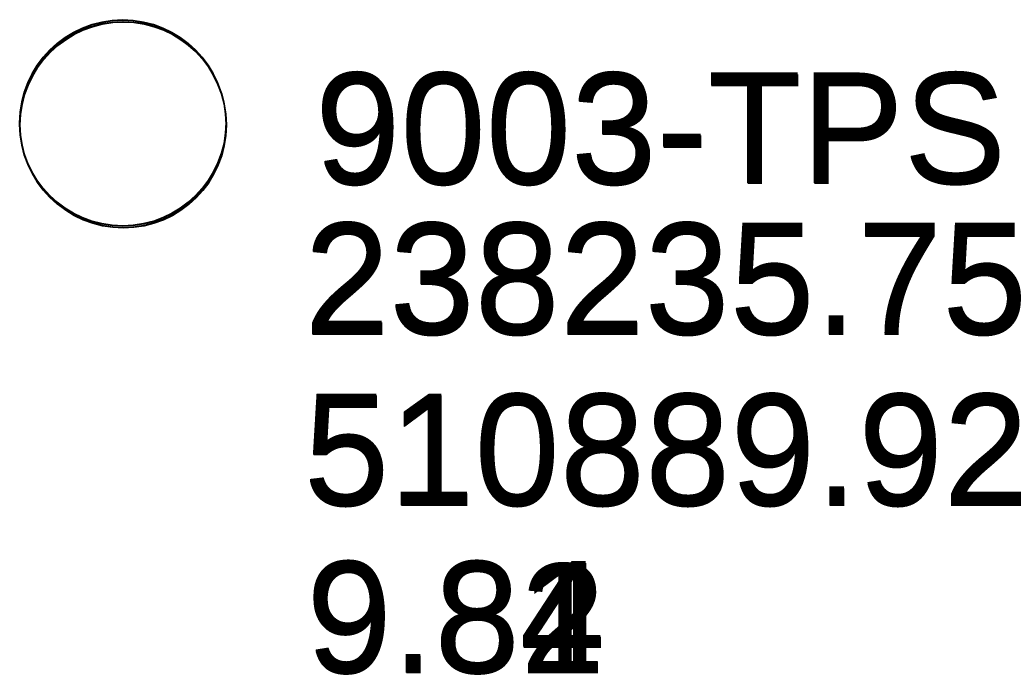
# Model space of a CAD drawing. Header units: metres. Extents: x 238236 to 238555, y 510830 to 510966.
# Tile 1 of 16: x 238235.58 to 238237.2, y 510889.02 to 510890.09. Entities that reach past the tile are written whole.
import ezdxf

# ---------------------------------------------------------------- set-up
doc = ezdxf.new("R2010")
doc.units = ezdxf.units.M
doc.header["$LTSCALE"] = 0.5
doc.layers.get('0').update_dxf_attribs({"linetype": 'CONTINUOUS'})
doc.layers.add('B-ME-MO-LOCATIE_MEETPUNT-S', color=152, linetype='CONTINUOUS')
doc.layers.add('B-WE-OG-GRONDSLAGPUNT-S', color=7, linetype='CONTINUOUS', lineweight=0)
doc.styles.add('Stantec', font='arial.ttf')

# ---------------------------------------------------------------- blocks, each defined once
blk = doc.blocks.new('SMO-MEETPUNT_UITZETPUN-01-SO')
blk.add_circle((0, 0), 0.1688)
at = {"layer": 'B-WE-OG-GRONDSLAGPUNT-S', "style": 'Stantec'}
for tag, p in [('PUNTNUMMER', (0.3147, -0.0977)), ('X', (0.2975, -0.3437)), ('Y', (0.2966, -0.624)), ('Z', (0.3006, -0.8983)), ('OPMERKING', (0.2731, -1.1492)), ('OMSCHRIJVING', (0.2831, -1.4083))]:
    blk.add_attdef(tag, p, '', height=0.18, dxfattribs=at)

msp = doc.modelspace()

# ---------------------------------------------------------------- block references
at = {"layer": 'B-ME-MO-LOCATIE_MEETPUNT-S'}
for p, values in [((238235.753, 510889.924, 9.841), {'PUNTNUMMER': '9003-TPS', 'X': '238235.75', 'Y': '510889.92', 'Z': '9.84'}), ((238235.753, 510889.924, 9.841), {'PUNTNUMMER': '9003-TPS', 'X': '238235.75', 'Y': '510889.92', 'Z': '9.84'}), ((238235.753, 510889.923, 9.842), {'PUNTNUMMER': '9003-TPS', 'X': '238235.75', 'Y': '510889.92', 'Z': '9.84'}), ((238235.753, 510889.921, 9.806), {'PUNTNUMMER': '9003', 'X': '238235.75', 'Y': '510889.92', 'Z': '9.81'}), ((238235.754, 510889.921, 9.841), {'PUNTNUMMER': '9003-TPS', 'X': '238235.75', 'Y': '510889.92', 'Z': '9.84'}), ((238235.754, 510889.92, 9.815), {'PUNTNUMMER': '9003', 'X': '238235.75', 'Y': '510889.92', 'Z': '9.82'})]:
    msp.add_blockref('SMO-MEETPUNT_UITZETPUN-01-SO', p, dxfattribs=at).add_auto_attribs(values)

doc.saveas('drawing.dxf')
